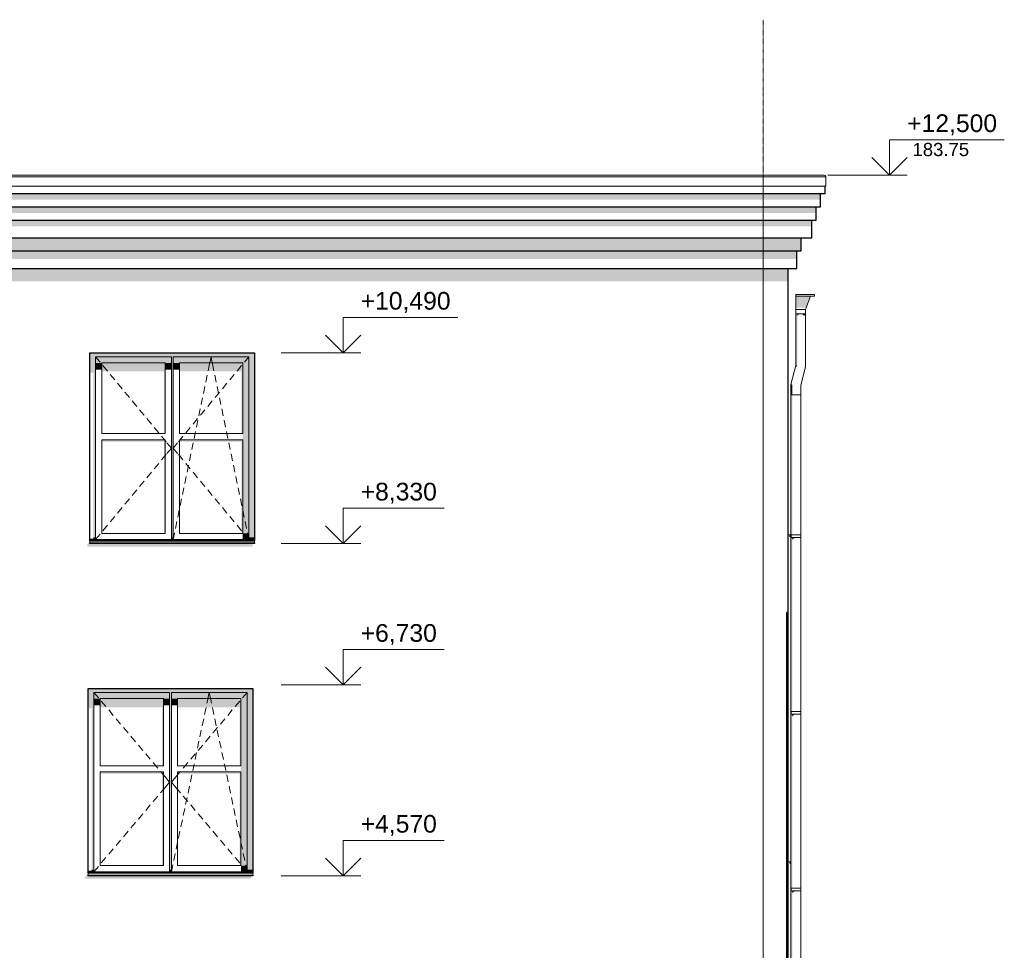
# Model space of a CAD drawing. Header units: millimetres. Extents: x -95523 to 190468, y -7401 to 17692.
# Tile 68 of 139: x 19338 to 30483, y 3726 to 14260. Entities that reach past the tile are written whole.
import ezdxf

# ---------------------------------------------------------------- set-up
doc = ezdxf.new("R2010")
doc.units = ezdxf.units.MM
doc.header["$MEASUREMENT"] = 0
doc.linetypes.add('Штрих-Штриховая', pattern=[10.936111, 5.291667, -2.116667, 1.411111, -2.116667])
for name, color, linetype, lineweight in [('Р_Фасад в осях 1-24_2_1 Молдинги_Ном._пера__2', 8, 'Continuous', 15), ('Р_Фасад в осях 1-24_2_1 Молдинги_Ном._пера__21', 7, 'Continuous', 30), ('Р_Фасад в осях 1-24_2_1_ОСИ ФАСАДА_Ном._пера__2', 8, 'Continuous', 15), ('Р_Фасад в осях 1-24_2_Конструктив - Стены Несущие_Ном._пера__1', 7, 'Continuous', 15), ('Р_Фасад в осях 1-24_2_Конструктив - Стены Несущие_Ном._пера__2', 8, 'Continuous', 15), ('Р_Фасад в осях 1-24_2_Конструктив - Стены Несущие_Ном._пера__21', 7, 'Continuous', 30), ('Р_Фасад в осях 1-24_2_Новый_1 ВОДОСТОК_Ном._пера__141', 7, 'Continuous', 20), ('Р_Фасад в осях 1-24_2_Новый_1 ВОДОСТОК_Ном._пера__2', 8, 'Continuous', 15), ('Р_Фасад в осях 1-24_2_Новый_1_Конструктив-парапет_Ном._пера__2', 8, 'Continuous', 15), ('Р_Фасад в осях 1-24_2_Новый_1_Конструктив-парапет_Ном._пера__21', 7, 'Continuous', 30), ('Р_Фасад в осях 1-24_2_Новый_Конструктив - Стены Несущие_Ном._пера__1', 7, 'Continuous', 15), ('Р_Фасад в осях 1-24_2_Новый_Конструктив - Стены Несущие_Ном._пера__2', 8, 'Continuous', 15), ('Р_Фасад в осях 1-24_2_Новый_Конструктив - Стены Несущие_Ном._пера__21', 7, 'Continuous', 30), ('Р_Фасад в осях 1-24_2_Новый_Фартук парапета_Ном._пера__1', 7, 'Continuous', 15), ('Р_Фасад в осях 1-24_2_Размер - Отметка Уровня_Ном._пера__120', 7, 'Continuous', 5), ('Р_Фасад в осях 1-24_2_Фартук парапета_Ном._пера__1', 7, 'Continuous', 15), ('Р_Фасад в осях 1-24_2_Элемент Модели - Оси_Ном._пера__2', 8, 'Continuous', 15)]:
    doc.layers.add(name, color=color, linetype=linetype, lineweight=lineweight)
doc.styles.add('СГЕНЕРИР_СТИЛЬ_1', font='arial.ttf')

msp = doc.modelspace()

# ---------------------------------------------------------------- hatches: boundary and pattern name
at = {"layer": 'Р_Фасад в осях 1-24_2_1 Молдинги_Ном._пера__2', "linetype": 'Continuous', "lineweight": 0, "true_color": 0x3f3f3f}
for points in [[(15061.8, 12377.2), (15061.8, 12364.4), (28453.8, 12364.5), (28453.8, 12377.2)], [(15111.8, 12292.5), (15111.8, 12221.8), (28403.8, 12221.8), (28403.8, 12292.5)], [(28353.8, 12142.5), (15161.8, 12142.5), (15161.8, 12071.8), (28353.8, 12071.8)], [(28303.8, 11992.5), (15211.8, 11992.5), (15211.8, 11921.8), (28303.8, 11921.8)], [(15331.8, 11642.5), (28183.8, 11642.5), (28183.8, 11792.5), (15331.8, 11792.5)], [(15381.8, 11552.1), (28133.8, 11552.1), (28133.8, 11642.5), (15381.8, 11642.5)]]:
    msp.add_hatch(color=250, dxfattribs=at).paths.add_polyline_path(points)
at = {"layer": 'Р_Фасад в осях 1-24_2_Конструктив - Стены Несущие_Ном._пера__2', "linetype": 'Continuous', "lineweight": 0, "true_color": 0x3f3f3f}
for points in [[(20102.8, 8295.7), (21967.8, 8295.7), (21977.8, 8319.8), (21970.6, 8319.8), (21977.5, 8330), (20132.8, 8330), (20132.8, 8360), (20102.8, 8315.7)], [(20082.8, 4535.7), (21947.8, 4535.7), (21957.8, 4559.8), (21950.6, 4559.8), (21957.5, 4570), (20112.8, 4570), (20112.8, 4600), (20082.8, 4555.7)]]:
    msp.add_hatch(color=250, dxfattribs=at).paths.add_polyline_path(points)
at = {"layer": 'Р_Фасад в осях 1-24_2_Новый_1 ВОДОСТОК_Ном._пера__2', "linetype": 'Continuous', "lineweight": 0, "true_color": 0x3f3f3f}
for points in [[(28290.5, 11130), (28123.4, 11130), (28123.4, 10998.6), (28240.5, 10998.6)], [(28127.6, 10930), (28123.4, 10930), (28123.4, 10346.7), (28127.6, 10346.2)], [(28139.5, 10930), (28127.6, 10930), (28127.6, 10346.2), (28139.5, 10344.7)], [(28157.3, 10930), (28139.5, 10930), (28139.5, 10907.2), (28157.3, 10924.1)], [(28178.4, 10930), (28157.3, 10930), (28157.3, 10924.1)], [(28199.4, 10930), (28178.4, 10930), (28199.4, 10924.1)], [(28217.3, 10930), (28199.4, 10930), (28199.4, 10924.1), (28217.3, 10907.2)], [(28229.2, 10930), (28217.3, 10930), (28217.3, 10907.2), (28229.2, 10924.1)], [(28233.4, 10930), (28229.2, 10930), (28229.2, 10924.1)], [(28127.6, 10346.2), (28123.4, 10346.7), (28068.4, 10132.1), (28072.6, 10131.6)], [(28127.6, 10346.2), (28121.6, 10323.1), (28139.5, 10344.7)], [(28072.6, 10131.6), (28068.4, 10132.1), (28068.4, 10015.2), (28072.6, 10015.2)], [(28084.5, 10130.1), (28072.6, 10131.6), (28072.6, 10015.2), (28084.5, 10015.2)], [(28068.4, 10015.2), (28068.4, 299.6), (28072.6, 299.6), (28072.6, 399.6), (28068.5, 399.6), (28068.5, 429.6), (28072.6, 429.6), (28072.6, 2399.6), (28070.5, 2399.6), (28068.5, 2399.6), (28068.5, 2429.6), (28070.5, 2429.6), (28072.6, 2429.6), (28072.6, 4399.6), (28068.5, 4399.6), (28068.5, 4429.6), (28072.6, 4429.6), (28072.6, 6399.6), (28068.5, 6399.6), (28068.5, 6429.6), (28072.6, 6429.6), (28072.6, 8399.6), (28068.5, 8399.6), (28068.5, 8429.6), (28072.6, 8429.6), (28072.6, 10015.2)], [(28072.6, 8429.6), (28084.5, 8429.6), (28084.5, 10015.2), (28072.6, 10015.2)], [(28072.6, 6429.6), (28084.5, 6429.6), (28084.5, 8399.6), (28072.6, 8399.6)], [(28084.5, 8399.6), (28084.5, 8374), (28102.3, 8390.9), (28102.3, 8399.6)], [(28102.3, 8390.9), (28121, 8396.1), (28123.4, 8397.3), (28123.4, 8399.6), (28102.3, 8399.6)], [(28123.4, 8399.6), (28123.4, 8397.3), (28143.6, 8397.3), (28144.4, 8399.6)], [(28162.3, 8399.6), (28144.4, 8399.6), (28144.4, 8397.6), (28162.3, 8397.6)], [(28162.3, 8397.6), (28174.2, 8397.5), (28174.2, 8399.6), (28162.3, 8399.6)], [(28174.2, 8397.5), (28178.4, 8397.2), (28178.4, 8399.6), (28174.2, 8399.6)], [(28072.6, 6399.6), (28072.6, 4429.6), (28084.5, 4429.6), (28084.5, 6399.6)], [(28084.5, 6399.6), (28084.5, 6374), (28102.3, 6390.9), (28102.3, 6399.6)], [(28102.3, 6390.9), (28121, 6396.1), (28123.4, 6397.3), (28123.4, 6399.6), (28102.3, 6399.6)], [(28144.4, 6399.6), (28123.4, 6399.6), (28123.4, 6397.3), (28143.6, 6397.3)], [(28162.3, 6399.6), (28144.4, 6399.6), (28144.4, 6397.6), (28162.3, 6397.6)], [(28162.3, 6397.6), (28174.2, 6397.5), (28174.2, 6399.6), (28162.3, 6399.6)], [(28174.2, 6397.5), (28178.4, 6397.2), (28178.4, 6399.6), (28174.2, 6399.6)], [(28084.5, 4399.6), (28072.6, 4399.6), (28072.6, 2429.6), (28084.5, 2429.6)], [(28102.3, 4399.6), (28084.5, 4399.6), (28084.5, 4374), (28102.3, 4390.9)], [(28102.3, 4390.9), (28121, 4396.1), (28123.4, 4397.3), (28123.4, 4399.6), (28102.3, 4399.6)], [(28144.4, 4399.6), (28123.4, 4399.6), (28123.4, 4397.3), (28143.6, 4397.3)], [(28162.3, 4399.6), (28144.4, 4399.6), (28144.4, 4397.6), (28162.3, 4397.6)], [(28162.3, 4397.6), (28174.2, 4397.5), (28174.2, 4399.6), (28162.3, 4399.6)], [(28174.2, 4397.5), (28178.4, 4397.2), (28178.4, 4399.6), (28174.2, 4399.6)]]:
    msp.add_hatch(color=250, dxfattribs=at).paths.add_polyline_path(points)
at = {"layer": 'Р_Фасад в осях 1-24_2_Новый_1_Конструктив-парапет_Ном._пера__2', "linetype": 'Continuous', "lineweight": 0, "true_color": 0x3f3f3f}
for points in [[(19082.8, 11442.5), (19082.8, 11299.7), (28031.8, 11299.7), (28031.8, 11442.5)], [(28031.8, 11442.5), (28031.8, 11299.6), (28032.8, 10890), (28032.8, 11442.5)]]:
    msp.add_hatch(color=250, dxfattribs=at).paths.add_polyline_path(points)
at = {"layer": 'Р_Фасад в осях 1-24_2_Новый_Конструктив - Стены Несущие_Ном._пера__2', "linetype": 'Continuous', "lineweight": 0, "true_color": 0x3f3f3f}
for points in [[(20197.8, 10420), (20197.8, 10445), (21055.3, 10445), (21055.3, 10420), (21075.3, 10420), (21075.3, 10445), (21932.8, 10445), (21932.8, 10420), (21997.8, 10420), (21997.8, 10490), (20132.8, 10490), (20132.8, 10420)], [(20197.8, 10420), (20132.8, 10420), (20132.8, 10263.7), (20172.8, 10263.7), (20172.8, 8400), (20197.8, 8400)], [(20197.8, 10445), (20197.8, 10375), (20267.8, 10375), (20985.3, 10375), (21055.3, 10375), (21055.3, 10445)], [(20197.8, 10375), (20197.8, 10299.1), (20267.8, 10299.1), (20267.8, 10375)], [(20985.3, 10375), (20267.8, 10375), (20267.8, 10277.9), (20970.3, 10277.9), (20970.3, 9575), (20985.3, 9575)], [(20985.3, 10299.1), (21055.3, 10299.1), (21055.3, 10375), (20985.3, 10375)], [(21055.3, 10420), (21055.3, 8400), (21075.3, 8400), (21075.3, 10420)], [(21075.3, 10445), (21075.3, 10375), (21145.3, 10375), (21862.8, 10375), (21932.8, 10375), (21932.8, 10445)], [(21075.3, 10375), (21075.3, 10299.1), (21145.3, 10299.1), (21145.3, 10375)], [(21862.8, 10375), (21145.3, 10375), (21145.3, 10277.9), (21847.8, 10277.9), (21847.8, 9575), (21862.8, 9575)], [(21862.8, 8445), (21932.8, 8445), (21932.8, 10375), (21862.8, 10375), (21862.8, 9575), (21862.8, 9505)], [(21932.8, 10420), (21932.8, 8400), (21997.8, 8400), (21997.8, 10420)], [(20985.3, 9505), (20267.8, 9505), (20267.8, 9483.8), (20970.3, 9483.8), (20970.3, 8445), (20985.3, 8445)], [(21862.8, 9505), (21145.3, 9505), (21145.3, 9483.8), (21847.8, 9483.8), (21847.8, 8445), (21862.8, 8445)], [(20172.8, 8400), (20172.8, 8380), (20197.8, 8380), (20197.8, 8400)], [(20173.8, 8380), (20173.8, 8370), (21997.8, 8370), (21997.8, 8380), (21932.8, 8380), (21932.8, 8375), (21075.3, 8375), (21075.3, 8380), (21055.3, 8380), (21055.3, 8375), (20197.8, 8375), (20197.8, 8380)], [(20173.8, 8370), (20193.4, 8368.8), (21050.9, 8368.8), (21051.7, 8370), (21070.9, 8368.8), (21858.4, 8368.8), (21997.8, 8360), (21997.8, 8370)], [(21055.3, 8380), (21075.3, 8380), (21075.3, 8400), (21055.3, 8400)], [(21862.8, 8445), (21862.8, 8375), (21932.8, 8375), (21932.8, 8445)], [(21997.8, 8400), (21932.8, 8400), (21932.8, 8380), (21997.8, 8380)], [(21997.8, 8338.1), (20132.8, 8338.1), (20132.8, 8330), (21997.8, 8330)], [(21912.8, 6620), (21977.8, 6620), (21977.8, 6690), (20112.8, 6690), (20112.8, 6620), (20177.8, 6620), (20177.8, 6645), (21035.3, 6645), (21035.3, 6620), (21055.3, 6620), (21055.3, 6645), (21912.8, 6645)], [(20177.8, 6620), (20112.8, 6620), (20112.8, 6463.7), (20152.8, 6463.7), (20152.8, 4640), (20177.8, 4640)], [(21035.3, 6645), (20177.8, 6645), (20177.8, 6575), (20247.8, 6575), (20965.3, 6575), (21035.3, 6575)], [(21035.3, 6620), (21035.3, 4640), (21055.3, 4640), (21055.3, 6620)], [(21912.8, 6645), (21055.3, 6645), (21055.3, 6575), (21125.3, 6575), (21842.8, 6575), (21912.8, 6575)], [(21912.8, 6620), (21912.8, 4640), (21977.8, 4640), (21977.8, 6620)], [(20247.8, 6575), (20177.8, 6575), (20177.8, 6499.1), (20247.8, 6499.1)], [(20965.3, 6575), (20247.8, 6575), (20247.8, 6477.9), (20950.3, 6477.9), (20950.3, 5815), (20965.3, 5815)], [(21035.3, 6575), (20965.3, 6575), (20965.3, 6499.1), (21035.3, 6499.1)], [(21125.3, 6575), (21055.3, 6575), (21055.3, 6499.1), (21125.3, 6499.1)], [(21842.8, 6575), (21125.3, 6575), (21125.3, 6477.9), (21827.8, 6477.9), (21827.8, 5815), (21842.8, 5815)], [(21842.8, 5745), (21842.8, 4685), (21912.8, 4685), (21912.8, 6575), (21842.8, 6575), (21842.8, 5815)], [(20965.3, 5745), (20247.8, 5745), (20247.8, 5723.8), (20950.3, 5723.8), (20950.3, 4685), (20965.3, 4685)], [(21842.8, 5745), (21125.3, 5745), (21125.3, 5723.8), (21827.8, 5723.8), (21827.8, 4685), (21842.8, 4685)], [(21842.8, 4615), (21912.8, 4615), (21912.8, 4685), (21842.8, 4685)], [(20112.8, 4570), (21977.8, 4570), (21977.8, 4578.1), (20112.8, 4578.1)], [(20177.8, 4640), (20152.8, 4640), (20152.8, 4620), (20177.8, 4620)], [(20153.8, 4620), (20153.8, 4610), (21977.8, 4610), (21977.8, 4620), (21912.8, 4620), (21912.8, 4615), (21055.3, 4615), (21055.3, 4620), (21035.3, 4620), (21035.3, 4615), (20177.8, 4615), (20177.8, 4620)], [(20173.4, 4608.8), (21030.9, 4608.8), (21031.8, 4610), (21050.9, 4608.8), (21838.4, 4608.8), (21977.8, 4600), (21977.8, 4610), (20153.8, 4610)], [(21035.3, 4640), (21035.3, 4620), (21055.3, 4620), (21055.3, 4640)], [(21912.8, 4620), (21977.8, 4620), (21977.8, 4640), (21912.8, 4640)]]:
    msp.add_hatch(color=250, dxfattribs=at).paths.add_polyline_path(points)

# ---------------------------------------------------------------- linework, layer by layer
at = {"layer": 'Р_Фасад в осях 1-24_2_1 Молдинги_Ном._пера__21', "color": 7, "linetype": 'Continuous', "lineweight": 30}
for p, q in [((28453.8, 12292.5), (28453.8, 12377.2)), ((15061.8, 12292.5), (28453.8, 12292.5)), ((28403.8, 12142.5), (28403.8, 12292.5)), ((15111.8, 12142.5), (28403.8, 12142.5)), ((28353.8, 11992.5), (28353.8, 12142.5)), ((15161.8, 11992.5), (28353.8, 11992.5)), ((28303.8, 11792.5), (28303.8, 11992.5)), ((15211.8, 11792.5), (28303.8, 11792.5)), ((28183.8, 11642.5), (28183.8, 11792.5)), ((15331.8, 11642.5), (28183.8, 11642.5)), ((28133.8, 11442.5), (28133.8, 11642.5)), ((15381.8, 11442.5), (28133.8, 11442.5))]:
    msp.add_line(p, q, dxfattribs=at)
at = {"layer": 'Р_Фасад в осях 1-24_2_1_ОСИ ФАСАДА_Ном._пера__2', "color": 8, "linetype": 'Штрих-Штриховая', "lineweight": 15}
for q in [(27752.8, 14260.1), (27752.8, -5200)]:
    msp.add_line((27752.8, 13460), q, dxfattribs=at)
at = {"layer": 'Р_Фасад в осях 1-24_2_Конструктив - Стены Несущие_Ном._пера__1', "color": 7, "linetype": 'Continuous', "lineweight": 15}
for p, q in [((28032.8, 8430), (28062.8, 8428.1)), ((28062.8, 8408.1), (28052.8, 8418.1)), ((28062.8, 8428.1), (28062.8, 8408.1)), ((28032.8, 4730), (28062.8, 4728.1)), ((28062.8, 4708.1), (28052.8, 4718.1)), ((28062.8, 4728.1), (28062.8, 4708.1))]:
    msp.add_line(p, q, dxfattribs=at)
at = {"layer": 'Р_Фасад в осях 1-24_2_Конструктив - Стены Несущие_Ном._пера__21', "color": 7, "linetype": 'Continuous', "lineweight": 30}
for p, q in [((28032.8, 10890), (28032.8, 7550)), ((28032.8, 7550), (28022.8, 7550)), ((28022.8, 3850), (28022.8, 7550)), ((28032.8, 7550), (28032.8, 3850)), ((28022.8, 380), (28022.8, 3850)), ((28032.8, 3850), (28032.8, 380))]:
    msp.add_line(p, q, dxfattribs=at)
at = {"layer": 'Р_Фасад в осях 1-24_2_Новый_1 ВОДОСТОК_Ном._пера__141', "color": 7, "linetype": 'Continuous', "lineweight": 20}
for p, q in [((28123.4, 11150), (28123.4, 11130)), ((28123.4, 11150), (28333.4, 11150)), ((28333.4, 11130), (28333.4, 11150)), ((28123.4, 11130), (28123.4, 10980)), ((28123.4, 11130), (28333.4, 11130)), ((28233.4, 10980), (28290.5, 11130)), ((28123.4, 10980), (28123.4, 10930)), ((28123.4, 10980), (28233.4, 10980)), ((28123.4, 10930), (28123.4, 10346.7)), ((28123.4, 10930), (28233.4, 10930)), ((28233.4, 10930), (28233.4, 10980)), ((28233.4, 10930), (28233.4, 10332.8)), ((28123.4, 10346.7), (28068.4, 10132.1)), ((28233.4, 10332.8), (28178.4, 10118.2)), ((28068.4, 10132.1), (28068.4, 10015.2)), ((28178.4, 10118.2), (28178.4, 10015.2)), ((28068.4, 10015.2), (28068.4, 299.6)), ((28072.6, 10015.2), (28068.4, 10015.2)), ((28084.5, 10015.2), (28072.6, 10015.2)), ((28102.3, 10015.2), (28084.5, 10015.2)), ((28123.4, 10015.2), (28102.3, 10015.2)), ((28144.4, 10015.2), (28123.4, 10015.2)), ((28162.3, 10015.2), (28144.4, 10015.2)), ((28174.2, 10015.2), (28162.3, 10015.2)), ((28178.4, 10015.2), (28174.2, 10015.2)), ((28178.4, 10015.2), (28178.4, 8429.6)), ((28068.5, 8429.6), (28070.5, 8429.6)), ((28068.5, 8399.6), (28068.5, 8429.6)), ((28068.5, 8399.6), (28070.5, 8399.6)), ((28070.5, 8429.6), (28123.5, 8429.6)), ((28070.5, 8399.6), (28070.5, 8429.6)), ((28070.5, 8399.6), (28123.5, 8399.6)), ((28123.5, 8429.6), (28145.3, 8429.6)), ((28123.5, 8399.6), (28145.3, 8399.6)), ((28145.3, 8429.6), (28163.8, 8429.6)), ((28145.3, 8399.6), (28163.8, 8399.6)), ((28163.8, 8429.6), (28176.1, 8429.6)), ((28163.8, 8399.6), (28176.1, 8399.6)), ((28176.1, 8429.6), (28180.5, 8429.6)), ((28176.1, 8399.6), (28180.5, 8399.6)), ((28178.4, 8399.6), (28178.4, 6429.6)), ((28180.5, 8399.6), (28180.5, 8429.6)), ((28068.5, 6429.6), (28070.5, 6429.6)), ((28068.5, 6399.6), (28068.5, 6429.6)), ((28068.5, 6399.6), (28070.5, 6399.6)), ((28070.5, 6429.6), (28123.5, 6429.6)), ((28070.5, 6399.6), (28070.5, 6429.6)), ((28070.5, 6399.6), (28123.5, 6399.6)), ((28123.5, 6429.6), (28145.3, 6429.6)), ((28123.5, 6399.6), (28145.3, 6399.6)), ((28145.3, 6429.6), (28163.8, 6429.6)), ((28145.3, 6399.6), (28163.8, 6399.6)), ((28163.8, 6429.6), (28176.1, 6429.6)), ((28163.8, 6399.6), (28176.1, 6399.6)), ((28176.1, 6429.6), (28180.5, 6429.6)), ((28176.1, 6399.6), (28180.5, 6399.6)), ((28178.4, 6399.6), (28178.4, 4429.6)), ((28180.5, 6399.6), (28180.5, 6429.6)), ((28068.5, 4429.6), (28070.5, 4429.6)), ((28068.5, 4399.6), (28068.5, 4429.6)), ((28068.5, 4399.6), (28070.5, 4399.6)), ((28070.5, 4429.6), (28123.5, 4429.6)), ((28070.5, 4399.6), (28070.5, 4429.6)), ((28070.5, 4399.6), (28123.5, 4399.6)), ((28123.5, 4429.6), (28145.3, 4429.6)), ((28123.5, 4399.6), (28145.3, 4399.6)), ((28145.3, 4429.6), (28163.8, 4429.6)), ((28145.3, 4399.6), (28163.8, 4399.6)), ((28163.8, 4429.6), (28176.1, 4429.6)), ((28163.8, 4399.6), (28176.1, 4399.6)), ((28176.1, 4429.6), (28180.5, 4429.6)), ((28176.1, 4399.6), (28180.5, 4399.6)), ((28178.4, 4399.6), (28178.4, 2429.6)), ((28180.5, 4399.6), (28180.5, 4429.6))]:
    msp.add_line(p, q, dxfattribs=at)
at = {"layer": 'Р_Фасад в осях 1-24_2_Новый_1_Конструктив-парапет_Ном._пера__21', "color": 7, "linetype": 'Continuous', "lineweight": 30}
msp.add_line((28032.8, 11442.5), (28032.8, 10890), dxfattribs=at)
at = {"layer": 'Р_Фасад в осях 1-24_2_Новый_Конструктив - Стены Несущие_Ном._пера__1', "color": 7, "linetype": 'Continuous', "lineweight": 15}
for p, q in [((20197.8, 10445), (20197.8, 10375)), ((21055.3, 10445), (20197.8, 10445)), ((20197.8, 10445), (20248.8, 10383.4)), ((20197.8, 10375), (20197.8, 8445)), ((20267.8, 9575), (20267.8, 10375)), ((20267.8, 10375), (20985.3, 10375)), ((20985.3, 10375), (20985.3, 9575)), ((21055.3, 10375), (21055.3, 10445)), ((21055.3, 8445), (21055.3, 10375)), ((21075.3, 10445), (21075.3, 10375)), ((21932.8, 10445), (21075.3, 10445)), ((21075.3, 10375), (21075.3, 8445)), ((21145.3, 9575), (21145.3, 10375)), ((21145.3, 10375), (21862.8, 10375)), ((21487.8, 10366.7), (21489.5, 10375)), ((21489.5, 10375), (21504, 10445)), ((21518.5, 10375), (21504, 10445)), ((21520.2, 10366.7), (21518.5, 10375)), ((21862.8, 10375), (21862.8, 9575)), ((21932.8, 10445), (21881.7, 10383.4)), ((21932.8, 10375), (21932.8, 10445)), ((21932.8, 8445), (21932.8, 10375)), ((20280.7, 10344.9), (20331.8, 10283.3)), ((21470.8, 10284.5), (21487, 10362.8)), ((21537.3, 10284.5), (21521, 10362.8)), ((21849.8, 10344.9), (21798.8, 10283.3)), ((20363.7, 10244.8), (20414.7, 10183.2)), ((20446.6, 10144.7), (20497.6, 10083.1)), ((21444.4, 10157.2), (21460.6, 10235.5)), ((21563.6, 10157.2), (21547.4, 10235.5)), ((21684, 10144.7), (21632.9, 10083.1)), ((21766.9, 10244.8), (21715.9, 10183.2)), ((20529.5, 10044.6), (20580.6, 9983)), ((21418, 10029.9), (21434.3, 10108.2)), ((21601, 10044.6), (21550, 9983)), ((21590, 10029.9), (21573.8, 10108.2)), ((20612.5, 9944.5), (20663.5, 9882.9)), ((21391.7, 9902.6), (21407.9, 9980.9)), ((21518.1, 9944.5), (21467, 9882.9)), ((21616.4, 9902.6), (21600.1, 9980.9)), ((20695.4, 9844.4), (20746.4, 9782.8)), ((21365.3, 9775.3), (21381.5, 9853.6)), ((21435.1, 9844.4), (21384.1, 9782.8)), ((21642.7, 9775.3), (21626.5, 9853.6)), ((20778.3, 9744.3), (20829.4, 9682.7)), ((21352.2, 9744.3), (21301.2, 9682.7)), ((21338.9, 9648), (21355.2, 9726.3)), ((21669.1, 9648), (21652.9, 9726.3)), ((20861.3, 9644.1), (20912.3, 9582.5)), ((21269.3, 9644.1), (21218.2, 9582.5)), ((21323.8, 9575), (21328.8, 9599)), ((21684.2, 9575), (21679.2, 9599)), ((20985.3, 9575), (20267.8, 9575)), ((20267.8, 8445), (20267.8, 9505)), ((20267.8, 9505), (20985.3, 9505)), ((20944.2, 9544), (20976.6, 9505)), ((20976.6, 9505), (20985.3, 9494.5)), ((20985.3, 9505), (20985.3, 8445)), ((20985.3, 9494.5), (20995.3, 9482.4)), ((21145.3, 9494.5), (21135.3, 9482.4)), ((21862.8, 9575), (21145.3, 9575)), ((21145.3, 8445), (21145.3, 9505)), ((21145.3, 9505), (21862.8, 9505)), ((21154, 9505), (21145.3, 9494.5)), ((21186.3, 9544), (21154, 9505)), ((21312.6, 9520.7), (21323.8, 9575)), ((21695.5, 9520.7), (21684.2, 9575)), ((21862.8, 9505), (21862.8, 8445)), ((21004.2, 9471.6), (21055.3, 9410)), ((21004.2, 9348.4), (21055.3, 9410)), ((21126.3, 9471.6), (21075.3, 9410)), ((21126.3, 9348.4), (21075.3, 9410)), ((21286.2, 9393.4), (21302.4, 9471.7)), ((21721.8, 9393.4), (21705.6, 9471.7)), ((20944.2, 9276), (20985.3, 9325.5)), ((20985.3, 9325.5), (20995.3, 9337.6)), ((21145.3, 9325.5), (21135.3, 9337.6)), ((21186.3, 9276), (21145.3, 9325.5)), ((21259.8, 9266.1), (21276.1, 9344.4)), ((21748.2, 9266.1), (21732, 9344.4)), ((20861.3, 9175.8), (20912.3, 9237.5)), ((21269.3, 9175.8), (21218.2, 9237.5)), ((21233.5, 9138.8), (21249.7, 9217.1)), ((21774.6, 9138.8), (21758.3, 9217.1)), ((20695.4, 8975.6), (20746.4, 9037.2)), ((20778.3, 9075.7), (20829.4, 9137.3)), ((21207.1, 9011.5), (21223.3, 9089.8)), ((21352.2, 9075.7), (21301.2, 9137.3)), ((21435.1, 8975.6), (21384.1, 9037.2)), ((21800.9, 9011.5), (21784.7, 9089.8)), ((20612.5, 8875.5), (20663.5, 8937.1)), ((21180.7, 8884.2), (21197, 8962.5)), ((21518.1, 8875.5), (21467, 8937.1)), ((21827.3, 8884.2), (21811.1, 8962.5)), ((20529.5, 8775.4), (20580.6, 8837)), ((21154.4, 8756.9), (21170.6, 8835.2)), ((21601, 8775.4), (21550, 8837)), ((21853.7, 8756.9), (21837.4, 8835.2)), ((20446.6, 8675.3), (20497.6, 8736.9)), ((21128, 8629.6), (21144.2, 8707.9)), ((21684, 8675.3), (21632.9, 8736.9)), ((21880, 8629.6), (21863.8, 8707.9)), ((20363.7, 8575.2), (20414.7, 8636.8)), ((21766.9, 8575.2), (21715.9, 8636.8)), ((20280.7, 8475.1), (20331.8, 8536.7)), ((21101.6, 8502.3), (21117.9, 8580.6)), ((21849.8, 8475.1), (21798.8, 8536.7)), ((21906.4, 8502.3), (21890.2, 8580.6)), ((20132.8, 8380), (20197.8, 8380)), ((20132.8, 8370), (21997.8, 8370)), ((20132.8, 8360), (20132.8, 8358.1)), ((20197.8, 8445), (20197.8, 8375)), ((20197.8, 8375), (20248.8, 8436.6)), ((20197.8, 8375), (21055.3, 8375)), ((20985.3, 8445), (20267.8, 8445)), ((21055.3, 8375), (21055.3, 8445)), ((21055.3, 8380), (21075.3, 8380)), ((21075.3, 8375), (21091.5, 8453.3)), ((21075.3, 8445), (21075.3, 8375)), ((21075.3, 8375), (21932.8, 8375)), ((21862.8, 8445), (21145.3, 8445)), ((21932.8, 8375), (21881.7, 8436.6)), ((21932.8, 8375), (21916.5, 8453.3)), ((21932.8, 8375), (21932.8, 8445)), ((21932.8, 8380), (21997.8, 8380)), ((21997.8, 8360), (21997.8, 8358.1)), ((20132.8, 8358.1), (20132.8, 8338.1)), ((20132.8, 8358.1), (21997.8, 8358.1)), ((20132.8, 8338.1), (21997.8, 8338.1)), ((21997.8, 8358.1), (21997.8, 8338.1)), ((20177.8, 6575), (20177.8, 6645)), ((20177.8, 6645), (21035.3, 6645)), ((20177.8, 6645), (20229.4, 6583.9)), ((21035.3, 6645), (21035.3, 6575)), ((21055.3, 6575), (21055.3, 6645)), ((21055.3, 6645), (21912.8, 6645)), ((21469.3, 6575), (21484.1, 6645)), ((21498.9, 6575), (21484.1, 6645)), ((21912.8, 6645), (21861.2, 6583.9)), ((21912.8, 6645), (21912.8, 6575)), ((20177.8, 4685), (20177.8, 6575)), ((20247.8, 6575), (20247.8, 5815)), ((20965.3, 6575), (20247.8, 6575)), ((20261.7, 6545.7), (20313.3, 6484.6)), ((20965.3, 5815), (20965.3, 6575)), ((21035.3, 6575), (21035.3, 4685)), ((21055.3, 4685), (21055.3, 6575)), ((21125.3, 6575), (21125.3, 5815)), ((21842.8, 6575), (21125.3, 6575)), ((21431.4, 6395.7), (21447.9, 6474)), ((21458.3, 6522.9), (21467.5, 6566.7)), ((21467.5, 6566.7), (21469.3, 6575)), ((21500.6, 6566.7), (21498.9, 6575)), ((21509.9, 6522.9), (21500.6, 6566.7)), ((21536.7, 6395.7), (21520.2, 6474)), ((21828.9, 6545.7), (21777.3, 6484.6)), ((21842.8, 5815), (21842.8, 6575)), ((21912.8, 6575), (21912.8, 4685)), ((20345.6, 6446.4), (20397.2, 6385.3)), ((21745, 6446.4), (21693.4, 6385.3)), ((20429.5, 6347.1), (20481.1, 6286)), ((20513.4, 6247.8), (20565, 6186.7)), ((21404.6, 6268.5), (21421.1, 6346.8)), ((21577.2, 6247.8), (21525.6, 6186.7)), ((21563.6, 6268.5), (21547.1, 6346.8)), ((21661.1, 6347.1), (21609.5, 6286)), ((20597.3, 6148.5), (20648.9, 6087.4)), ((21377.7, 6141.3), (21394.2, 6219.6)), ((21493.3, 6148.5), (21441.7, 6087.4)), ((21590.4, 6141.3), (21573.9, 6219.6)), ((20681.2, 6049.2), (20732.8, 5988.1)), ((21350.8, 6014.1), (21367.4, 6092.4)), ((21409.4, 6049.2), (21357.8, 5988.1)), ((21617.3, 6014.1), (21600.8, 6092.4)), ((20765.1, 5949.9), (20816.7, 5888.8)), ((21325.5, 5949.9), (21273.9, 5888.8)), ((21324, 5886.9), (21340.5, 5965.2)), ((21644.2, 5886.9), (21627.6, 5965.2)), ((20247.8, 5815), (20965.3, 5815)), ((20849, 5850.6), (20879, 5815)), ((20879, 5815), (20900.6, 5789.4)), ((21125.3, 5815), (21842.8, 5815)), ((21211.6, 5815), (21190, 5789.4)), ((21241.7, 5850.6), (21211.6, 5815)), ((21297.1, 5759.7), (21308.8, 5815)), ((21308.8, 5815), (21313.6, 5838)), ((21659.4, 5815), (21654.5, 5838)), ((21671, 5759.7), (21659.4, 5815)), ((20247.8, 5745), (20247.8, 4685)), ((20965.3, 5745), (20247.8, 5745)), ((20932.9, 5751.3), (20938.2, 5745)), ((20938.2, 5745), (20965.3, 5712.9)), ((20965.3, 4685), (20965.3, 5745)), ((20965.3, 5712.9), (20983.7, 5691.1)), ((20983.7, 5691.1), (21035.3, 5630)), ((21106.9, 5691.1), (21055.3, 5630)), ((21125.3, 5712.9), (21106.9, 5691.1)), ((21125.3, 5745), (21125.3, 4685)), ((21842.8, 5745), (21125.3, 5745)), ((21152.5, 5745), (21125.3, 5712.9)), ((21157.8, 5751.3), (21152.5, 5745)), ((21270.2, 5632.6), (21286.8, 5710.8)), ((21697.9, 5632.6), (21681.4, 5710.8)), ((21842.8, 4685), (21842.8, 5745)), ((20983.7, 5568.9), (21035.3, 5630)), ((21106.9, 5568.9), (21055.3, 5630)), ((21243.4, 5505.4), (21259.9, 5583.6)), ((21724.8, 5505.4), (21708.2, 5583.6)), ((20849, 5409.4), (20900.6, 5470.6)), ((20932.9, 5508.7), (20965.3, 5547.1)), ((20965.3, 5547.1), (20983.7, 5568.9)), ((21125.3, 5547.1), (21106.9, 5568.9)), ((21157.8, 5508.7), (21125.3, 5547.1)), ((21241.7, 5409.4), (21190, 5470.6)), ((20765.1, 5310.1), (20816.7, 5371.2)), ((21216.5, 5378.2), (21233, 5456.4)), ((21325.5, 5310.1), (21273.9, 5371.2)), ((21751.6, 5378.2), (21735.1, 5456.4)), ((20681.2, 5210.8), (20732.8, 5271.9)), ((21189.6, 5251), (21206.2, 5329.2)), ((21409.4, 5210.8), (21357.8, 5271.9)), ((21778.5, 5251), (21762, 5329.2)), ((20597.3, 5111.5), (20648.9, 5172.6)), ((21162.8, 5123.8), (21179.3, 5202)), ((21493.3, 5111.5), (21441.7, 5172.6)), ((21805.4, 5123.8), (21788.8, 5202)), ((20513.4, 5012.2), (20565, 5073.3)), ((21135.9, 4996.6), (21152.4, 5074.9)), ((21577.2, 5012.2), (21525.6, 5073.3)), ((21832.2, 4996.6), (21815.7, 5074.9)), ((20429.5, 4912.9), (20481.1, 4974)), ((21109, 4869.4), (21125.3, 4946.4)), ((21125.3, 4946.4), (21125.6, 4947.7)), ((21661.1, 4912.9), (21609.5, 4974)), ((21842.8, 4946.4), (21842.6, 4947.7)), ((21859.1, 4869.4), (21842.8, 4946.4)), ((20345.6, 4813.6), (20397.2, 4874.7)), ((21082.2, 4742.2), (21098.7, 4820.5)), ((21745, 4813.6), (21693.4, 4874.7)), ((21886, 4742.2), (21869.4, 4820.5)), ((20177.8, 4615), (20177.8, 4685)), ((20247.8, 4685), (20965.3, 4685)), ((20261.7, 4714.3), (20313.3, 4775.4)), ((21035.3, 4685), (21035.3, 4615)), ((21055.3, 4615), (21071.9, 4693.3)), ((21055.3, 4615), (21055.3, 4685)), ((21125.3, 4685), (21842.8, 4685)), ((21828.9, 4714.3), (21777.3, 4775.4)), ((21912.8, 4615), (21896.3, 4693.3)), ((21912.8, 4685), (21912.8, 4615)), ((20177.8, 4620), (20112.8, 4620)), ((21977.8, 4610), (20112.8, 4610)), ((20112.8, 4600), (20112.8, 4598.1)), ((20112.8, 4598.1), (20112.8, 4578.1)), ((21977.8, 4598.1), (20112.8, 4598.1)), ((21977.8, 4578.1), (20112.8, 4578.1)), ((20177.8, 4615), (20229.4, 4676.1)), ((21035.3, 4615), (20177.8, 4615)), ((21055.3, 4620), (21035.3, 4620)), ((21912.8, 4615), (21055.3, 4615)), ((21912.8, 4615), (21861.2, 4676.1)), ((21977.8, 4620), (21912.8, 4620)), ((21977.8, 4600), (21977.8, 4598.1)), ((21977.8, 4598.1), (21977.8, 4578.1))]:
    msp.add_line(p, q, dxfattribs=at)
at = {"layer": 'Р_Фасад в осях 1-24_2_Новый_Конструктив - Стены Несущие_Ном._пера__21', "color": 7, "linetype": 'Continuous', "lineweight": 30}
for p, q in [((20132.8, 10490), (21997.8, 10490)), ((20132.8, 8360), (20132.8, 10490)), ((21997.8, 10490), (21997.8, 8360)), ((20132.8, 8330), (20132.8, 8338.1)), ((21997.8, 8330), (20132.8, 8330)), ((21997.8, 8338.1), (21997.8, 8330)), ((20112.8, 6690), (21977.8, 6690)), ((20112.8, 4600), (20112.8, 6690)), ((21977.8, 6690), (21977.8, 4600)), ((20112.8, 4570), (20112.8, 4578.1)), ((21977.8, 4570), (20112.8, 4570)), ((21977.8, 4578.1), (21977.8, 4570))]:
    msp.add_line(p, q, dxfattribs=at)
at = {"layer": 'Р_Фасад в осях 1-24_2_Новый_Фартук парапета_Ном._пера__1', "color": 7, "linetype": 'Continuous', "lineweight": 15}
for p, q in [((-13498.6, 12500), (28444.3, 12500)), ((28444.3, 12500), (28441.7, 12499.9)), ((28453.4, 12498.1), (28444.3, 12500))]:
    msp.add_line(p, q, dxfattribs=at)
at = {"layer": 'Р_Фасад в осях 1-24_2_Размер - Отметка Уровня_Ном._пера__120', "color": 7, "linetype": 'Continuous', "lineweight": 5}
for p, q in [((29183.8, 12500.3), (29183.8, 12900.3)), ((29183.8, 12900.3), (30482.9, 12900.3)), ((29183.8, 12500.3), (28983.8, 12700.3)), ((29183.8, 12500.3), (29383.8, 12700.3)), ((28483.8, 12500.3), (29383.8, 12500.3)), ((22997.8, 10490), (22997.8, 10890)), ((22997.8, 10890), (24296.9, 10890)), ((22997.8, 10490), (22797.8, 10690)), ((22997.8, 10490), (23197.8, 10690)), ((22297.8, 10490), (23197.8, 10490)), ((22997.8, 8330), (22997.8, 8730)), ((22997.8, 8730), (24144.3, 8730)), ((22997.8, 8330), (22797.8, 8530)), ((22997.8, 8330), (23197.8, 8530)), ((22297.8, 8330), (23197.8, 8330)), ((22997.8, 6730), (22997.8, 7130)), ((22997.8, 7130), (24144.3, 7130)), ((22997.8, 6730), (22797.8, 6930)), ((22997.8, 6730), (23197.8, 6930)), ((22297.8, 6730), (23197.8, 6730)), ((22997.8, 4570), (22997.8, 4970)), ((22997.8, 4970), (24144.3, 4970)), ((22997.8, 4570), (22797.8, 4770)), ((22997.8, 4570), (23197.8, 4770)), ((22297.8, 4570), (23197.8, 4570))]:
    msp.add_line(p, q, dxfattribs=at)
at = {"layer": 'Р_Фасад в осях 1-24_2_Фартук парапета_Ном._пера__1', "color": 7, "linetype": 'Continuous', "lineweight": 15}
for p, q in [((28462.8, 12482.6), (15052.8, 12482.6)), ((28444.3, 12499.9), (15071.3, 12499.9)), ((28453.5, 12498), (28444.3, 12499.9)), ((28460.3, 12491.6), (28453.5, 12498)), ((28462.8, 12482.6), (28460.3, 12491.6)), ((28462.8, 12377.2), (28462.8, 12482.6)), ((28462.8, 12377.2), (15052.8, 12377.2))]:
    msp.add_line(p, q, dxfattribs=at)
at = {"layer": 'Р_Фасад в осях 1-24_2_Элемент Модели - Оси_Ном._пера__2', "color": 8, "linetype": 'Штрих-Штриховая', "lineweight": 15}
for q in [(27752.8, 13260.1), (27752.8, -5200)]:
    msp.add_line((27752.8, 12460.1), q, dxfattribs=at)

# ---------------------------------------------------------------- texts
at = {"layer": 'Р_Фасад в осях 1-24_2_Размер - Отметка Уровня_Ном._пера__120', "color": 7, "linetype": 'Continuous', "lineweight": 5, "attachment_point": 7, "style": 'СГЕНЕРИР_СТИЛЬ_1'}
for s, insert, char_height in [('\\A1;+12,500{\\H0.66x;\\S^  ;}', (29383.8, 12930), 200), ('\\A1;183.75', (29443.8, 12713.4), 150), ('\\A1;+10,490{\\H0.66x;\\S^  ;}', (23197.8, 10919.7), 200), ('\\A1;+8,330{\\H0.66x;\\S^  ;}', (23197.8, 8759.7), 200), ('\\A1;+6,730{\\H0.66x;\\S^  ;}', (23197.8, 7159.7), 200), ('\\A1;+4,570{\\H0.66x;\\S^  ;}', (23197.8, 4999.7), 200)]:
    msp.add_mtext(s, dxfattribs=dict(at, insert=insert, char_height=char_height))

doc.saveas('drawing.dxf')
